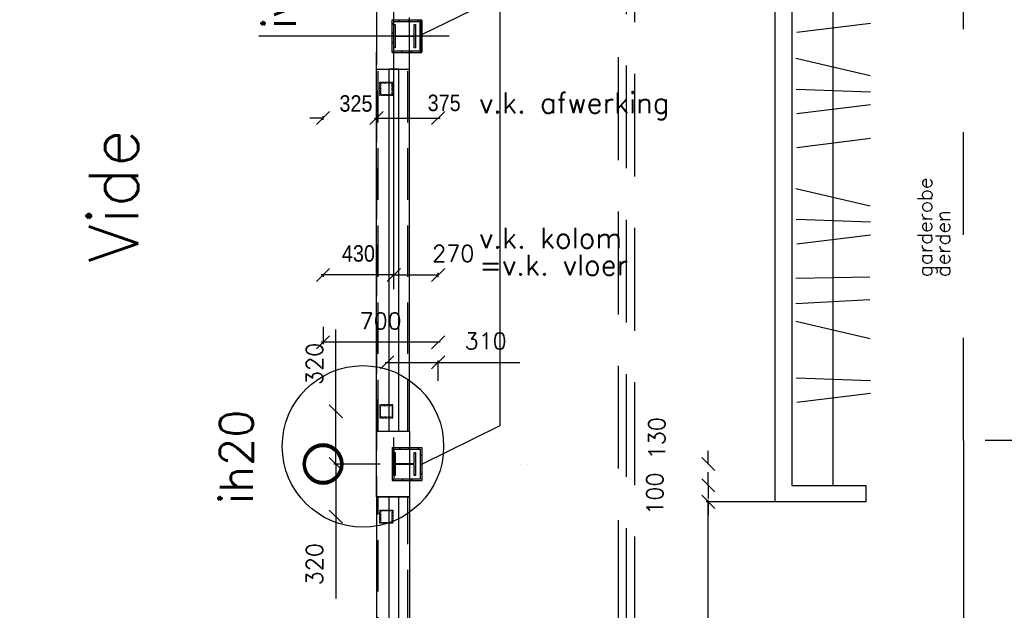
# Model space of a CAD drawing. Extents: x -84256 to 172857, y -58817 to 112048.
# Tile 42 of 90: x 34482 to 40470, y 41758 to 45347. Entities that reach past the tile are written whole.
import ezdxf
from ezdxf.enums import TextEntityAlignment as Align

# ---------------------------------------------------------------- set-up
doc = ezdxf.new("R2010")
doc.units = 0
doc.header["$LTSCALE"] = 50
doc.header["$MEASUREMENT"] = 0
doc.header["$PDMODE"] = 3
doc.header["$PDSIZE"] = 0.001
for name, pattern in [('DASHDOT', [25, 12.5, -6.25, 0, -6.25]), ('DASHED', [0.75, 0.5, -0.25]), ('HIDDEN', [9.375, 6.25, -3.125]), ('HIDDEN2', [0.1875, 0.125, -0.0625])]:
    doc.linetypes.add(name, pattern=pattern)
doc.layers.get('0').update_dxf_attribs({"linetype": 'CONTINUOUS'})
doc.layers.get('DEFPOINTS').update_dxf_attribs({"linetype": 'CONTINUOUS'})
for name, color, linetype in [('00', 7, 'CONTINUOUS'), ('_BESTAAND_ONGEWIJZIGD', 8, 'CONTINUOUS'), ('_BRANDCOMPART', 6, 'DASHDOT'), ('_DETAILNUMMERS', 4, 'CONTINUOUS'), ('_DETAILNUMMERSTEKST', 4, 'CONTINUOUS'), ('_INTERIEUR', 7, 'CONTINUOUS'), ('A--01A1_ACEER', 1, 'CONTINUOUS'), ('A--A28--_F-2--', 7, 'CONTINUOUS'), ('A--A42--_F-23-', 9, 'CONTINUOUS'), ('A--L08A1_HULPLIJNEN', 7, 'CONTINUOUS'), ('A--L13A1_VLOEREN', 1, 'CONTINUOUS'), ('A--L22A1_BINNENWAND', 1, 'CONTINUOUS'), ('A--L22A2_BINNENWAND', 2, 'CONTINUOUS'), ('A--L28--', 7, 'CONTINUOUS'), ('A--L28--_F-2--', 7, 'CONTINUOUS'), ('A--L35A1_PLAFONDS', 1, 'HIDDEN'), ('A--L42--', 7, 'CONTINUOUS'), ('A--L42--_F-23-', 7, 'CONTINUOUS'), ('A--M$1A-_F123-', 1, 'CONTINUOUS'), ('A--T$1A-_F123-_R', 4, 'CONTINUOUS'), ('A--T01A-25_TEKST', 2, 'CONTINUOUS'), ('TEKST_KOZIJNMERK', 10, 'CONTINUOUS'), ('X--LR---_CP', 7, 'CONTINUOUS')]:
    doc.layers.add(name, color=color, linetype=linetype)
doc.styles.add('ALFA-0_25', font='ROMANS')
doc.styles.add('B-01', font='SIMPLEX.SHX', dxfattribs={"width": 0.8, "height": 4.5})
doc.styles.add('HIEMSTRA', font='romans.shx')
doc.styles.get("Standard").update_dxf_attribs({"font": 'txt', "width": 0.9})
doc.linetypes.add('BATTING', pattern='A,0.0001,-0.1,[134,ltypeshp.shx,S=0.1,R=0,X=-0.1,Y=0],-0.2,[134,ltypeshp.shx,S=0.1,R=180,X=0.1,Y=0],-0.1', length=0.4001)
doc.dimstyles.new('BEILEN', dxfattribs={"dimscale": 40, "dimtxt": 2.5, "dimasz": 2, "dimexe": 0.3, "dimexo": 0.3, "dimgap": 2, "dimtad": 1, "dimdec": 0, "dimzin": 0, "dimdsep": 46, "dimtxsty": 'HIEMSTRA', "dimblk1": 'OBLIQUE', "dimblk2": 'OBLIQUE', "dimsah": 1, "dimcen": -0.09, "dimdle": 0.3, "dimse1": 1, "dimclrd": 2, "dimclre": 2, "dimclrt": 3, "dimadec": 0, "dimazin": 0, "dimtfac": 1, "dimtdec": 4, "dimtofl": 0, "dimtmove": 2, "dimatfit": 3, "dimldrblk": 'OBLIQUE', "dimfxl": 1, "dimtvp": 625, "dimtolj": 1, "dimtzin": 0, "dimarcsym": 0})
doc.dimstyles.get("Standard").update_dxf_attribs({"dimscale": 40, "dimtxt": 2.5, "dimasz": 2, "dimexe": 0.3, "dimexo": 0.3, "dimgap": 2, "dimtad": 0, "dimdec": 0, "dimzin": 0, "dimdsep": 46, "dimtxsty": 'HIEMSTRA', "dimblk1": 'OBLIQUE', "dimblk2": 'OBLIQUE', "dimsah": 1, "dimcen": -0.09, "dimdle": 0.3, "dimse1": 1, "dimclrd": 2, "dimclre": 2, "dimclrt": 3, "dimadec": 0, "dimazin": 0, "dimtfac": 1, "dimtdec": 4, "dimtix": 1, "dimtmove": 0, "dimatfit": 3, "dimldrblk": 'OBLIQUE', "dimfxl": 1, "dimtvp": 625, "dimtolj": 1, "dimtzin": 0, "dimarcsym": 0})
pattern_1 = [(45, (-36752.046, -42741.86), (-28.28427, 28.28427), [])]
pattern_2 = [(45, (-36752.046, -45151.86), (-28.28427, 28.28427), [])]

# ---------------------------------------------------------------- blocks, each defined once
blk = doc.blocks.new('Q020873-')
at = {"layer": 'A--A28--_F-2--', "color": 3, "linetype": 'Continuous'}
for points in [[(-40.7, 98.2), (-46.8, 112.9), (0, 106.2), (0, 122.2)], [(0, 106.2), (0, 122.2), (40.7, 98.2), (46.8, 112.9)], [(-98.2, 40.7), (-112.9, 46.8), (-75.1, 75.1), (-86.4, 86.4)], [(-75.1, 75.1), (-86.4, 86.4), (-40.7, 98.2), (-46.8, 112.9)], [(40.7, 98.2), (46.8, 112.9), (75.1, 75.1), (86.4, 86.4)], [(75.1, 75.1), (86.4, 86.4), (98.2, 40.7), (112.9, 46.8)], [(-106.2, 0), (-122.2, 0), (-98.2, 40.7), (-112.9, 46.8)], [(-98.2, -40.7), (-112.9, -46.8), (-106.2, 0), (-122.2, 0)], [(98.2, 40.7), (112.9, 46.8), (106.2, 0), (122.2, 0)], [(106.2, 0), (122.2, 0), (98.2, -40.7), (112.9, -46.8)], [(-75.1, -75.1), (-86.4, -86.4), (-98.2, -40.7), (-112.9, -46.8)], [(98.2, -40.7), (112.9, -46.8), (75.1, -75.1), (86.4, -86.4)], [(-40.7, -98.2), (-46.8, -112.9), (-75.1, -75.1), (-86.4, -86.4)], [(0, -106.2), (0, -122.2), (-40.7, -98.2), (-46.8, -112.9)], [(40.7, -98.2), (46.8, -112.9), (0, -106.2), (0, -122.2)], [(75.1, -75.1), (86.4, -86.4), (40.7, -98.2), (46.8, -112.9)]]:
    blk.add_solid(points, dxfattribs=at)
at = {"layer": 'A--L28--_F-2--', "color": 3, "linetype": 'Continuous'}
blk.add_lwpolyline([(0, 122.2, 1), (0, -122.2, 1), (0, 122.2), (0, 106.2, -1), (0, -106.2, -1), (0, 106.2)], format="xyb", close=True, dxfattribs=at)
at = {"layer": 'X--LR---_CP', "color": 4, "linetype": 'Continuous'}
blk.add_point((0, 0), dxfattribs=at)
blk = doc.blocks.new('_OBLIQUE')
at = {"color": 0, "linetype": 'ByBlock'}
blk.add_line((-0.5, -0.5), (0.5, 0.5), dxfattribs=at)
blk = doc.blocks.new('*D111')
at = {"layer": 'A--M$1A-_F123-', "color": 2, "linetype": 'Continuous', "lineweight": -2, "transparency": 16777216}
for p, q in [((39166.3, 42416.9), (38657.5, 42416.9)), ((38669.5, 40004.9), (38669.5, 42428.9))]:
    blk.add_line(p, q, dxfattribs=at)
at = {"layer": 'DEFPOINTS', "color": 0, "linetype": 'Continuous', "transparency": 16777216}
for p in [(38669.5, 42416.9), (39178.3, 42416.9), (38770.5, 40016.9)]:
    blk.add_point(p, dxfattribs=at)
at = {"layer": 'A--M$1A-_F123-', "color": 2, "linetype": 'Continuous', "lineweight": -2, "transparency": 16777216, "xscale": 80, "yscale": 80, "zscale": 80}
for p, rotation in [((38669.5, 42416.9), 90), ((38669.5, 40016.9), 270)]:
    blk.add_blockref('_OBLIQUE', p, dxfattribs=dict(at, rotation=rotation))
at = {"layer": 'A--M$1A-_F123-', "color": 3, "linetype": 'Continuous', "transparency": 16777216, "insert": (38539.5, 41216.9), "char_height": 100, "attachment_point": 5, "rotation": 90, "style": 'HIEMSTRA'}
blk.add_mtext('\\A1;2400', dxfattribs=at)
blk = doc.blocks.new('*D112')
at = {"layer": 'A--M$1A-_F123-', "color": 2, "linetype": 'Continuous', "lineweight": -2, "transparency": 16777216}
for p, q in [((38669.5, 42516.9), (38669.5, 42596.9)), ((38669.5, 42416.9), (38669.5, 42336.9))]:
    blk.add_line(p, q, dxfattribs=at)
at = {"layer": 'DEFPOINTS', "color": 0, "linetype": 'Continuous', "transparency": 16777216}
for p in [(38669.5, 42516.9), (38669.5, 42516.9), (38669.5, 42416.9)]:
    blk.add_point(p, dxfattribs=at)
at = {"layer": 'A--M$1A-_F123-', "color": 2, "linetype": 'Continuous', "lineweight": -2, "transparency": 16777216, "xscale": 80, "yscale": 80, "zscale": 80}
for p, rotation in [((38669.5, 42516.9), 270), ((38669.5, 42416.9), 90)]:
    blk.add_blockref('_OBLIQUE', p, dxfattribs=dict(at, rotation=rotation))
at = {"layer": 'A--M$1A-_F123-', "color": 3, "linetype": 'Continuous', "transparency": 16777216, "insert": (38344.5, 42466.9), "char_height": 100, "attachment_point": 5, "rotation": 90, "style": 'HIEMSTRA'}
blk.add_mtext('\\A1;100', dxfattribs=at)
blk = doc.blocks.new('*D113')
at = {"layer": 'A--M$1A-_F123-', "color": 2, "linetype": 'Continuous', "lineweight": -2, "transparency": 16777216}
for p, q in [((38669.5, 42646.9), (38669.5, 42726.9)), ((38669.5, 42516.9), (38669.5, 42436.9))]:
    blk.add_line(p, q, dxfattribs=at)
at = {"layer": 'DEFPOINTS', "color": 0, "linetype": 'Continuous', "transparency": 16777216}
for p in [(38669.5, 42646.9), (38669.5, 42646.9), (38669.5, 42516.9)]:
    blk.add_point(p, dxfattribs=at)
at = {"layer": 'A--M$1A-_F123-', "color": 2, "linetype": 'Continuous', "lineweight": -2, "transparency": 16777216, "xscale": 80, "yscale": 80, "zscale": 80}
for p, rotation in [((38669.5, 42646.9), 270), ((38669.5, 42516.9), 90)]:
    blk.add_blockref('_OBLIQUE', p, dxfattribs=dict(at, rotation=rotation))
at = {"layer": 'A--M$1A-_F123-', "color": 3, "linetype": 'Continuous', "transparency": 16777216, "insert": (38356.8, 42803.5), "char_height": 100, "attachment_point": 5, "rotation": 90, "style": 'HIEMSTRA'}
blk.add_mtext('\\A1;130', dxfattribs=at)
blk = doc.blocks.new('*D191')
at = {"color": 2, "linetype": 'ByBlock', "transparency": 16777216}
for p, q in [((36745, 43796), (37027, 43796)), ((37027, 43782.2), (37027, 43808))]:
    blk.add_line(p, q, dxfattribs=at)
at = {"layer": 'DEFPOINTS', "color": 0, "linetype": 'ByBlock', "transparency": 16777216}
for p in [(36757, 44333.4), (37027, 43796), (37027, 43770.2)]:
    blk.add_point(p, dxfattribs=at)
at = {"color": 2, "linetype": 'ByBlock', "transparency": 16777216, "xscale": 80, "yscale": 80, "zscale": 80, "rotation": 180}
blk.add_blockref('_OBLIQUE', (36757, 43796), dxfattribs=at)
at = {"color": 2, "linetype": 'ByBlock', "transparency": 16777216, "xscale": 80, "yscale": 80, "zscale": 80}
blk.add_blockref('_OBLIQUE', (37027, 43796), dxfattribs=at)
at = {"color": 3, "linetype": 'ByBlock', "transparency": 16777216, "insert": (37118.8, 43926), "char_height": 100, "attachment_point": 5, "style": 'HIEMSTRA'}
blk.add_mtext('\\A1;270', dxfattribs=at)
blk = doc.blocks.new('*D192')
at = {"color": 2, "linetype": 'ByBlock', "transparency": 16777216}
for p, q in [((36327, 43479.6), (36327, 43374.6)), ((37039, 43386.6), (36315, 43386.6))]:
    blk.add_line(p, q, dxfattribs=at)
at = {"layer": 'DEFPOINTS', "color": 0, "linetype": 'ByBlock', "transparency": 16777216}
for p in [(36327, 43491.6), (37027, 43491.6), (36327, 43386.6)]:
    blk.add_point(p, dxfattribs=at)
at = {"color": 2, "linetype": 'ByBlock', "transparency": 16777216, "xscale": 80, "yscale": 80, "zscale": 80, "rotation": 180}
blk.add_blockref('_OBLIQUE', (36327, 43386.6), dxfattribs=at)
at = {"color": 2, "linetype": 'ByBlock', "transparency": 16777216, "xscale": 80, "yscale": 80, "zscale": 80}
blk.add_blockref('_OBLIQUE', (37027, 43386.6), dxfattribs=at)
at = {"color": 3, "linetype": 'ByBlock', "transparency": 16777216, "insert": (36677, 43516.6), "char_height": 100, "attachment_point": 5, "style": 'HIEMSTRA'}
blk.add_mtext('\\A1;700', dxfattribs=at)
blk = doc.blocks.new('*D193')
at = {"layer": 'A--M$1A-_F123-', "color": 2, "lineweight": -2, "transparency": 16777216}
for p, q in [((36327, 44749.3), (36247, 44749.3)), ((36327, 44737.5), (36327, 44761.3)), ((36652, 44749.3), (36732, 44749.3))]:
    blk.add_line(p, q, dxfattribs=at)
at = {"layer": 'DEFPOINTS', "color": 0, "transparency": 16777216}
for p in [(36327, 44749.3), (36327, 44725.5), (36652, 44521.7)]:
    blk.add_point(p, dxfattribs=at)
at = {"layer": 'A--M$1A-_F123-', "color": 2, "lineweight": -2, "transparency": 16777216, "xscale": 80, "yscale": 80, "zscale": 80}
blk.add_blockref('_OBLIQUE', (36327, 44749.3), dxfattribs=at)
at = {"layer": 'A--M$1A-_F123-', "color": 2, "lineweight": -2, "transparency": 16777216, "xscale": 80, "yscale": 80, "zscale": 80, "rotation": 180}
blk.add_blockref('_OBLIQUE', (36652, 44749.3), dxfattribs=at)
at = {"layer": 'A--M$1A-_F123-', "color": 3, "transparency": 16777216, "insert": (36527, 44837.3), "char_height": 100, "attachment_point": 5}
blk.add_mtext('\\A1;325', dxfattribs=at)
blk = doc.blocks.new('*D194')
at = {"layer": 'A--M$1A-_F123-', "color": 2, "lineweight": -2, "transparency": 16777216}
blk.add_line((36640, 44749.3), (37039, 44749.3), dxfattribs=at)
at = {"layer": 'DEFPOINTS', "color": 0, "transparency": 16777216}
for p in [(36652, 44749.3), (37027, 44749.3), (37027, 44749.3)]:
    blk.add_point(p, dxfattribs=at)
at = {"layer": 'A--M$1A-_F123-', "color": 2, "lineweight": -2, "transparency": 16777216, "xscale": 80, "yscale": 80, "zscale": 80, "rotation": 180}
blk.add_blockref('_OBLIQUE', (36652, 44749.3), dxfattribs=at)
at = {"layer": 'A--M$1A-_F123-', "color": 2, "lineweight": -2, "transparency": 16777216, "xscale": 80, "yscale": 80, "zscale": 80}
blk.add_blockref('_OBLIQUE', (37027, 44749.3), dxfattribs=at)
at = {"layer": 'A--M$1A-_F123-', "color": 3, "transparency": 16777216, "insert": (37063.3, 44840.8), "char_height": 100, "attachment_point": 5}
blk.add_mtext('\\A1;375', dxfattribs=at)
blk = doc.blocks.new('*D195')
at = {"layer": 'A--M$1A-_F123-', "color": 2, "lineweight": -2, "transparency": 16777216}
for p, q in [((36769, 43796), (36315, 43796)), ((36327, 43792.9), (36327, 43784))]:
    blk.add_line(p, q, dxfattribs=at)
at = {"layer": 'DEFPOINTS', "color": 0, "transparency": 16777216}
for p in [(36327, 43804.9), (36327, 43796), (36757, 43804.9)]:
    blk.add_point(p, dxfattribs=at)
at = {"layer": 'A--M$1A-_F123-', "color": 2, "lineweight": -2, "transparency": 16777216, "xscale": 80, "yscale": 80, "zscale": 80, "rotation": 180}
blk.add_blockref('_OBLIQUE', (36327, 43796), dxfattribs=at)
at = {"layer": 'A--M$1A-_F123-', "color": 2, "lineweight": -2, "transparency": 16777216, "xscale": 80, "yscale": 80, "zscale": 80}
blk.add_blockref('_OBLIQUE', (36757, 43796), dxfattribs=at)
at = {"layer": 'A--M$1A-_F123-', "color": 3, "transparency": 16777216, "insert": (36542, 43926), "char_height": 100, "attachment_point": 5}
blk.add_mtext('\\A1;430', dxfattribs=at)
blk = doc.blocks.new('*U1070')
at = {"layer": 'A--A42--_F-23-', "linetype": 'Continuous'}
h = blk.add_hatch(dxfattribs=at)
h.set_pattern_fill('ALFALINE', color=256, scale=40, style=0)
h.set_pattern_definition(pattern_1)
h.paths.add_polyline_path([(0, 0), (-5, 5), (175, 5), (170, 0), (165, -5), (5, -5)])
at = {"layer": 'A--L42--_F-23-', "color": 2, "linetype": 'Continuous'}
for points in [[(-5, 5), (-5, 5), (175, 5), (175, 5)], [(5, -5), (5, -5), (165, -5), (165, -5)]]:
    blk.add_lwpolyline(points, dxfattribs=at)
blk = doc.blocks.new('*U1069')
at = {"layer": 'A--A42--_F-23-', "linetype": 'Continuous'}
h = blk.add_hatch(dxfattribs=at)
h.set_pattern_fill('ALFALINE', color=256, scale=40, style=0)
h.set_pattern_definition([(45, (-36922.046, -42741.86), (-28.28427, 28.28427), [])])
h.paths.add_polyline_path([(0, 0), (5, 5), (5, -195), (0, -190), (-5, -185), (-5, -5)])
at = {"layer": 'A--L42--_F-23-', "color": 2, "linetype": 'Continuous'}
for points in [[(5, 5), (5, 5), (5, -195), (5, -195)], [(-5, -5), (-5, -5), (-5, -185), (-5, -185)]]:
    blk.add_lwpolyline(points, dxfattribs=at)
blk = doc.blocks.new('*U1068')
at = {"layer": 'A--A42--_F-23-', "linetype": 'Continuous'}
h = blk.add_hatch(dxfattribs=at)
h.set_pattern_fill('ALFALINE', color=256, scale=40, style=0)
h.set_pattern_definition([(45, (-36922.046, -45341.86), (-28.28427, 28.28427), [])])
h.paths.add_polyline_path([(0, 0), (5, 0), (5, -190), (0, -190), (-5, -190), (-5, 0)])
at = {"layer": 'A--L42--_F-23-', "color": 2, "linetype": 'Continuous'}
for points in [[(0, 0), (-5, 0), (-5, -190), (0, -190)], [(0, 0), (5, 0), (5, -190), (0, -190)]]:
    blk.add_lwpolyline(points, dxfattribs=at)
blk = doc.blocks.new('*U1067')
at = {"layer": 'A--A42--_F-23-', "linetype": 'Continuous'}
h = blk.add_hatch(dxfattribs=at)
h.set_pattern_fill('ALFALINE', color=256, scale=40, style=0)
h.set_pattern_definition([(45, (-36752.046, -42551.86), (-28.28427, 28.28427), [])])
h.paths.add_polyline_path([(0, 0), (-5, -5), (175, -5), (170, 0), (165, 5), (5, 5)])
at = {"layer": 'A--L42--_F-23-', "color": 2, "linetype": 'Continuous'}
for points in [[(5, 5), (5, 5), (165, 5), (165, 5)], [(-5, -5), (-5, -5), (175, -5), (175, -5)]]:
    blk.add_lwpolyline(points, dxfattribs=at)
blk = doc.blocks.new('*U1066')
at = {"layer": 'A--A42--_F-23-', "linetype": 'Continuous'}
h = blk.add_hatch(dxfattribs=at)
h.set_pattern_fill('ALFALINE', color=256, scale=40, style=0)
h.set_pattern_definition([(45, (-36752.046, -45341.86), (-28.28427, 28.28427), [])])
h.paths.add_polyline_path([(0, 0), (-5, 5), (175, 5), (170, 0), (165, -5), (5, -5)])
at = {"layer": 'A--L42--_F-23-', "color": 2, "linetype": 'Continuous'}
for points in [[(-5, 5), (-5, 5), (175, 5), (175, 5)], [(5, -5), (5, -5), (165, -5), (165, -5)]]:
    blk.add_lwpolyline(points, dxfattribs=at)
blk = doc.blocks.new('*U1065')
at = {"layer": 'A--A42--_F-23-', "linetype": 'Continuous'}
h = blk.add_hatch(dxfattribs=at)
h.set_pattern_fill('ALFALINE', color=256, scale=40, style=0)
h.set_pattern_definition(pattern_2)
h.paths.add_polyline_path([(0, 0), (-5, -5), (175, -5), (170, 0), (165, 5), (5, 5)])
at = {"layer": 'A--L42--_F-23-', "color": 2, "linetype": 'Continuous'}
for points in [[(5, 5), (5, 5), (165, 5), (165, 5)], [(-5, -5), (-5, -5), (175, -5), (175, -5)]]:
    blk.add_lwpolyline(points, dxfattribs=at)
blk = doc.blocks.new('*U1064')
at = {"layer": 'A--A42--_F-23-', "linetype": 'Continuous'}
h = blk.add_hatch(dxfattribs=at)
h.set_pattern_fill('ALFALINE', color=256, scale=40, style=0)
h.set_pattern_definition(pattern_2)
h.paths.add_polyline_path([(0, 0), (-5, -5), (-5, 195), (0, 190), (5, 185), (5, 5)])
at = {"layer": 'A--L42--_F-23-', "color": 2, "linetype": 'Continuous'}
for points in [[(-5, -5), (-5, -5), (-5, 195), (-5, 195)], [(5, 5), (5, 5), (5, 185), (5, 185)]]:
    blk.add_lwpolyline(points, dxfattribs=at)
blk = doc.blocks.new('*U1063')
at = {"layer": 'A--A42--_F-23-', "linetype": 'Continuous'}
h = blk.add_hatch(dxfattribs=at)
h.set_pattern_fill('ALFALINE', color=256, scale=40, style=0)
h.set_pattern_definition([(45, (-36922.046, -45151.86), (-28.28427, 28.28427), [])])
h.paths.add_polyline_path([(0, 0), (5, -5), (5, 195), (0, 190), (-5, 185), (-5, 5)])
at = {"layer": 'A--L42--_F-23-', "color": 2, "linetype": 'Continuous'}
for points in [[(-5, 5), (-5, 5), (-5, 185), (-5, 185)], [(5, -5), (5, -5), (5, 195), (5, 195)]]:
    blk.add_lwpolyline(points, dxfattribs=at)
blk = doc.blocks.new('*U1062')
at = {"layer": 'A--A42--_F-23-', "linetype": 'Continuous'}
h = blk.add_hatch(dxfattribs=at)
h.set_pattern_fill('ALFALINE', color=256, scale=40, style=0)
h.set_pattern_definition(pattern_1)
h.paths.add_polyline_path([(0, 0), (-5, 5), (-5, -195), (0, -190), (5, -185), (5, -5)])
at = {"layer": 'A--L42--_F-23-', "color": 2, "linetype": 'Continuous'}
for points in [[(-5, 5), (-5, 5), (-5, -195), (-5, -195)], [(5, -5), (5, -5), (5, -185), (5, -185)]]:
    blk.add_lwpolyline(points, dxfattribs=at)
blk = doc.blocks.new('*D341')
at = {"layer": 'A--M$1A-_F123-', "color": 2, "linetype": 'Continuous', "lineweight": -2, "transparency": 16777216}
for p, q in [((23981.9, 29671.5), (23903.5, 29687.4)), ((23978.7, 29655.8), (23984.3, 29683.2)), ((24079.9, 29651.5), (23981.9, 29671.5)), ((24079.9, 29651.5), (24158.2, 29635.5))]:
    blk.add_line(p, q, dxfattribs=at)
at = {"layer": 'DEFPOINTS', "color": 0, "linetype": 'Continuous', "transparency": 16777216}
for p in [(23976.3, 29644), (23981.9, 29671.5), (24074.3, 29624)]:
    blk.add_point(p, dxfattribs=at)
at = {"layer": 'A--M$1A-_F123-', "color": 2, "linetype": 'Continuous', "lineweight": -2, "transparency": 16777216, "xscale": 80, "yscale": 80, "zscale": 80}
for p, rotation in [((23981.9, 29671.5), 348.4862903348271), ((24079.9, 29651.5), 168.4862903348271)]:
    blk.add_blockref('_OBLIQUE', p, dxfattribs=dict(at, rotation=rotation))
at = {"layer": 'A--M$1A-_F123-', "color": 3, "linetype": 'Continuous', "transparency": 16777216, "insert": (36506, 90903.8), "char_height": 100, "attachment_point": 5, "rotation": 348.48629, "style": 'HIEMSTRA'}
blk.add_mtext('\\A1;100', dxfattribs=at)
blk = doc.blocks.new('*D387')
at = {"layer": 'A--M$1A-_F123-', "color": 1, "linetype": 'Continuous', "lineweight": -2, "transparency": 16777216}
for p, q in [((36404.9, 42966.9), (36404.9, 43464.1)), ((36404.9, 42646.9), (36404.9, 42978.9)), ((36675.1, 42646.9), (36392.9, 42646.9))]:
    blk.add_line(p, q, dxfattribs=at)
at = {"layer": 'DEFPOINTS', "color": 0, "linetype": 'Continuous', "transparency": 16777216}
for p in [(36687.1, 42966.9), (36404.9, 42646.9), (36687.1, 42646.9)]:
    blk.add_point(p, dxfattribs=at)
at = {"layer": 'A--M$1A-_F123-', "color": 1, "linetype": 'Continuous', "lineweight": -2, "transparency": 16777216, "xscale": 80, "yscale": 80, "zscale": 80}
for p, rotation in [((36404.9, 42966.9), 90), ((36404.9, 42646.9), 270)]:
    blk.add_blockref('_OBLIQUE', p, dxfattribs=dict(at, rotation=rotation))
at = {"layer": 'A--M$1A-_F123-', "color": 2, "linetype": 'Continuous', "transparency": 16777216, "insert": (36274.9, 43255.5), "char_height": 100, "attachment_point": 5, "rotation": 90, "style": 'HIEMSTRA'}
blk.add_mtext('\\A1;320', dxfattribs=at)
blk = doc.blocks.new('*D388')
at = {"layer": 'A--M$1A-_F123-', "color": 1, "linetype": 'Continuous', "lineweight": -2, "transparency": 16777216}
for p, q in [((36597.2, 42646.9), (36392.9, 42646.9)), ((36404.9, 42646.9), (36404.9, 42314.8)), ((36404.9, 42326.8), (36404.9, 41829.7))]:
    blk.add_line(p, q, dxfattribs=at)
at = {"layer": 'DEFPOINTS', "color": 0, "linetype": 'Continuous', "transparency": 16777216}
for p in [(36404.9, 42646.9), (36609.2, 42646.9), (36609.2, 42326.8)]:
    blk.add_point(p, dxfattribs=at)
at = {"layer": 'A--M$1A-_F123-', "color": 1, "linetype": 'Continuous', "lineweight": -2, "transparency": 16777216, "xscale": 80, "yscale": 80, "zscale": 80}
for p, rotation in [((36404.9, 42646.9), 90), ((36404.9, 42326.8), 270)]:
    blk.add_blockref('_OBLIQUE', p, dxfattribs=dict(at, rotation=rotation))
at = {"layer": 'A--M$1A-_F123-', "color": 2, "linetype": 'Continuous', "transparency": 16777216, "insert": (36274.9, 42038.2), "char_height": 100, "attachment_point": 5, "rotation": 90, "style": 'HIEMSTRA'}
blk.add_mtext('\\A1;320', dxfattribs=at)
blk = doc.blocks.new('*D389')
at = {"layer": 'A--M$1A-_F123-', "color": 1, "linetype": 'Continuous', "lineweight": -2, "transparency": 16777216}
for p, q in [((36705, 43264.5), (37027, 43264.5)), ((37027, 43152.5), (37027, 43276.5)), ((37027, 43264.5), (37524.2, 43264.5))]:
    blk.add_line(p, q, dxfattribs=at)
at = {"layer": 'DEFPOINTS', "color": 0, "linetype": 'Continuous', "transparency": 16777216}
for p in [(37027, 43264.5), (36717, 43140.5), (37027, 43140.5)]:
    blk.add_point(p, dxfattribs=at)
at = {"layer": 'A--M$1A-_F123-', "color": 1, "linetype": 'Continuous', "lineweight": -2, "transparency": 16777216, "xscale": 80, "yscale": 80, "zscale": 80, "rotation": 180}
blk.add_blockref('_OBLIQUE', (36717, 43264.5), dxfattribs=at)
at = {"layer": 'A--M$1A-_F123-', "color": 1, "linetype": 'Continuous', "lineweight": -2, "transparency": 16777216, "xscale": 80, "yscale": 80, "zscale": 80}
blk.add_blockref('_OBLIQUE', (37027, 43264.5), dxfattribs=at)
at = {"layer": 'A--M$1A-_F123-', "color": 2, "linetype": 'Continuous', "transparency": 16777216, "insert": (37315.6, 43394.5), "char_height": 100, "attachment_point": 5, "style": 'HIEMSTRA'}
blk.add_mtext('\\A1;310', dxfattribs=at)
blk = doc.blocks.new('DETAILNR')
at = {"layer": '_DETAILNUMMERS'}
blk.add_circle((32.9, -23.2), 490.7, dxfattribs=at)
at = {"layer": 'X--LR---_CP'}
blk.add_point((0, 0), dxfattribs=at)
at = {"layer": '_DETAILNUMMERSTEKST', "style": 'ALFA-0_25'}
blk.add_attdef('DETAILNR', text='', height=200, rotation=90, dxfattribs=at).set_placement((-618.4, 223.8), align=Align.RIGHT)

msp = doc.modelspace()

# ---------------------------------------------------------------- linework, layer by layer
at = {"color": 4}
msp.add_line((37093.7, 45246.9), (35936, 45246.9), dxfattribs=at)
at = {"layer": '_BESTAAND_ONGEWIJZIGD', "linetype": 'Continuous'}
msp.add_lwpolyline([(39077.3, 47996.9), (39627.3, 47996.9), (39627.3, 47896.9), (39177.3, 47896.9), (39177.3, 42516.9), (39627.3, 42516.9), (39627.3, 42416.9), (39077.3, 42416.9), (39077.3, 47996.9), (39177.3, 47996.9)], dxfattribs=at)
at = {"layer": '_BRANDCOMPART'}
msp.add_lwpolyline([(47099.4, 30650.8), (47099.4, 35817.5), (46214, 35817.5), (46214, 37113.5), (49181.3, 37113.5), (49181.3, 39577.1), (48480, 39577.1), (48480, 42789.3), (40221.6, 42789.3), (40221.6, 49046.7), (39064.6, 49046.7), (39064.6, 56840.7), (39064.6, 56840.7), (40388.8, 56840.7), (40388.8, 59802), (40388.8, 59802), (37996.9, 59802), (37996.9, 64946.5), (36327, 64587.4), (36327, 72357.4), (34739.4, 72702.5)], dxfattribs=at)
at = {"layer": '_BRANDCOMPART', "color": 4, "linetype": 'BATTING', "ltscale": 10}
msp.add_lwpolyline([(40221.6, 42789.3), (40221.6, 40174.2), (38864.6, 40174.2), (38864.6, 32226.1)], dxfattribs=at)
at = {"layer": '_DETAILNUMMERS', "color": 6, "linetype": 'DASHED', "ltscale": 25}
for points in [[(4701.8, 22779.7), (5365, 26187.1), (22399.3, 22717.2), (25562.3, 38172), (33002, 38171.7), (33002, 39806.3), (38123.1, 39806.3), (38123.1, 56531.9), (39427, 56531.9)], [(4750.9, 22770.1), (5404.4, 26128), (22438.3, 22658.2), (25603.1, 38122), (33052, 38121.7), (33052, 39756.3), (38173.1, 39756.3), (38173.1, 39756.3), (38173.1, 56481.9), (39427, 56481.9)], [(4799.9, 22760.6), (5443.9, 26069), (22477.4, 22599.2), (25644, 38071.9), (33102, 38071.7), (33102, 39706.3), (38223.1, 39706.3), (38223.1, 56431.9), (39427, 56431.9)]]:
    msp.add_lwpolyline(points, dxfattribs=at)
at = {"layer": '_INTERIEUR'}
for p, q in [((39427.3, 47896.9), (39427.3, 42516.9)), ((39207.6, 45271.2), (39656.6, 45326.6)), ((39201.3, 45112.7), (39653.3, 45007)), ((39204.8, 44924.8), (39655.2, 44908.8)), ((39207.6, 44775.9), (39656.6, 44831.3)), ((39207.6, 44570.8), (39656.6, 44626.2)), ((39201.3, 44321.7), (39653.3, 44216)), ((39204.8, 44133.8), (39655.2, 44117.8)), ((39207.6, 43984.9), (39656.6, 44040.2)), ((39202.4, 43776.1), (39652.3, 43784.5)), ((39202.5, 43623.3), (39652.2, 43646.5)), ((39201.3, 43515.4), (39653.4, 43409.7)), ((39204.8, 43171.1), (39655.2, 43155.1)), ((39207.6, 43022.1), (39656.6, 43077.5))]:
    msp.add_line(p, q, dxfattribs=at)
at = {"layer": 'A--01A1_ACEER', "linetype": 'Continuous'}
msp.add_line((36757, 43710.1), (36757, 57573.5), dxfattribs=at)
at = {"layer": 'A--L08A1_HULPLIJNEN', "linetype": 'Continuous'}
msp.add_line((36757, 42617.8), (36757, 42809), dxfattribs=at)
at = {"layer": 'A--L13A1_VLOEREN', "linetype": 'Continuous'}
msp.add_lwpolyline([(36853, 42446.9), (36652, 42446.9), (36652, 42846.9), (36853, 42846.9)], close=True, dxfattribs=at)
at = {"layer": 'A--L22A1_BINNENWAND', "linetype": 'Continuous'}
for p, q in [((36652, 42846.9), (36652, 45146.9)), ((36853, 42846.9), (36853, 45146.9)), ((36652, 45046.9), (36853, 45046.9)), ((36652, 42846.9), (36853, 42846.9)), ((36652, 42446.9), (36853, 42446.9)), ((36652, 42446.9), (36853, 42446.9)), ((36652, 42446.9), (36652, 40107.3)), ((36853, 42446.9), (36853, 39806.3))]:
    msp.add_line(p, q, dxfattribs=at)
at = {"layer": 'A--L22A1_BINNENWAND', "linetype": 'HIDDEN'}
for p, q in [((36662, 42846.9), (36662, 45046.9)), ((36843, 42846.9), (36843, 45046.9)), ((36662, 39997.3), (36662, 42446.9)), ((36843, 39816.3), (36843, 42446.9))]:
    msp.add_line(p, q, dxfattribs=at)
at = {"layer": 'A--L22A2_BINNENWAND', "linetype": 'Continuous'}
for points in [[(36727, 42846.9), (36787, 42846.9), (36787, 45046.9), (36727, 45046.9), (36727, 42846.9)], [(36727, 39872.3), (36787, 39872.3), (36787, 42446.9), (36727, 42446.9), (36727, 39932.3)]]:
    msp.add_lwpolyline(points, dxfattribs=at)
at = {"layer": 'A--L28--', "linetype": 'Continuous'}
for points in [[(36757, 45316.9), (36765.5, 45316.9), (36765.5, 45249.6), (36881.5, 45249.6), (36881.5, 45316.9), (36890, 45316.9), (36890, 45176.9), (36881.5, 45176.9), (36881.5, 45244.1), (36765.5, 45244.1), (36765.5, 45176.9), (36757, 45176.9)], [(36757, 42716.9), (36765.5, 42716.9), (36765.5, 42649.6), (36881.5, 42649.6), (36881.5, 42716.9), (36890, 42716.9), (36890, 42576.9), (36881.5, 42576.9), (36881.5, 42644.1), (36765.5, 42644.1), (36765.5, 42576.9), (36757, 42576.9)], [(36757, 42716.9), (36765.5, 42716.9), (36765.5, 42649.6), (36881.5, 42649.6), (36881.5, 42716.9), (36890, 42716.9), (36890, 42576.9), (36881.5, 42576.9), (36881.5, 42644.1), (36765.5, 42644.1), (36765.5, 42576.9), (36757, 42576.9)]]:
    msp.add_lwpolyline(points, close=True, dxfattribs=at)
at = {"layer": 'A--L28--_F-2--', "color": 1, "linetype": 'HIDDEN2'}
for points in [[(36672, 44966.8), (36677, 44961.8), (36677, 44891.8), (36747, 44891.8), (36747, 44961.8), (36677, 44961.8), (36672, 44966.8), (36752, 44966.8), (36752, 44886.8), (36672, 44886.8)], [(36672, 42926.9), (36677, 42931.9), (36677, 43001.9), (36747, 43001.9), (36747, 42931.9), (36677, 42931.9), (36672, 42926.9), (36752, 42926.9), (36752, 43006.9), (36672, 43006.9)], [(36672, 42366.8), (36677, 42361.8), (36677, 42291.8), (36747, 42291.8), (36747, 42361.8), (36677, 42361.8), (36672, 42366.8), (36752, 42366.8), (36752, 42286.8), (36672, 42286.8)]]:
    msp.add_lwpolyline(points, close=True, dxfattribs=at)
at = {"layer": 'A--L35A1_PLAFONDS'}
msp.add_lwpolyline([(38595.5, 60294.9, 0.337595), (36652, 57571.9), (36652, 40007.3), (33239.3, 40007.3, 0.15921), (31934.6, 50790), (32127.5, 50361.2), (35041.9, 64668.2), (38595.7, 65431.1)], format="xyb", dxfattribs=at)
msp.add_lwpolyline([(36853, 45446.9), (36652, 45446.9), (36652, 45046.9), (36853, 45046.9)], close=True, dxfattribs=at)
at = {"layer": 'TEKST_KOZIJNMERK'}
for p, q in [((37403.2, 42880.4), (37403.2, 55807.9)), ((36927, 45256.3), (37403.2, 45489.8)), ((36927, 42646.9), (37403.2, 42880.4))]:
    msp.add_line(p, q, dxfattribs=at)
at = {"layer": 'X--LR---_CP', "color": 4, "linetype": 'Continuous'}
for p in [(37527.6, 42646.9), (37567.6, 42646.9), (37607.6, 42646.9)]:
    msp.add_point(p, dxfattribs=at)

# ---------------------------------------------------------------- block references
at = {"layer": '00'}
ref = msp.add_blockref('DETAILNR', (36546.3, 42721.4), dxfattribs=dict(at, rotation=90))
ref.add_attrib('DETAILNR', 'ih20', dxfattribs={"layer": '_DETAILNUMMERSTEKST', "height": 200, "rotation": 90, "style": 'ALFA-0_25'}).set_placement((35899.9, 42977.6), align=Align.RIGHT)
at = {"layer": 'A--L28--'}
msp.add_blockref('Q020873-', (36327, 42646.9), dxfattribs=at)
at = {"layer": 'A--L42--', "linetype": 'Continuous'}
for name, p in [('*U1066', (36752, 45341.9)), ('*U1064', (36752, 45151.9)), ('*U1063', (36922, 45151.9)), ('*U1068', (36922, 45341.9)), ('*U1065', (36752, 45151.9)), ('*U1070', (36752, 42741.9)), ('*U1062', (36752, 42741.9)), ('*U1069', (36922, 42741.9)), ('*U1067', (36752, 42551.9))]:
    msp.add_blockref(name, p, dxfattribs=at)

# ---------------------------------------------------------------- texts
at = {"layer": '00', "color": 4, "style": 'ALFA-0_25'}
msp.add_text('iv53', height=200, rotation=90.05255, dxfattribs=at).set_placement((36162, 45290.1))
at = {"layer": 'A--T$1A-_F123-_R', "style": 'ALFA-0_25'}
msp.add_text('Vide', height=300, rotation=90, dxfattribs=at).set_placement((35201.8, 43871.2))
at = {"layer": 'A--T01A-25_TEKST', "style": 'HIEMSTRA'}
for s, p in [('v.k. afwerking', (37276.2, 44779.6)), ('v.k. kolom', (37276.2, 43957.8)), ('=v.k. vloer', (37276.2, 43793.6))]:
    msp.add_text(s, height=125, dxfattribs=at).set_placement(p)
at = {"layer": 'TEKST_KOZIJNMERK', "style": 'B-01'}
for s, p in [('garderobe ', (40031.4, 43782.3)), ('derden', (40140.6, 43782.3))]:
    msp.add_text(s, height=90, rotation=90, dxfattribs=at).set_placement(p)

# ---------------------------------------------------------------- dimensions: what is measured, and where the dimension line sits
at = {"layer": 'A--M$1A-_F123-', "linetype": 'Continuous'}
dim = msp.add_aligned_dim(p1=(24074.3, 29624), p2=(23976.3, 29644), distance=-28, dimstyle='Standard', dxfattribs=at)
dim.commit()
dim.dimension.update_dxf_attribs({"geometry": '*D341', "text_midpoint": (36506, 90903.8)})
at = {"layer": 'A--M$1A-_F123-'}
for base, p1, p2, picture, middle in [((36327, 44749.3), (36652, 44521.7), (36327, 44725.5), '*D193', (36527, 44837.3)), ((37027, 44749.3), (36652, 44749.3), (37027, 44749.3), '*D194', (37063.3, 44840.8))]:
    dim = msp.add_linear_dim(base=base, p1=p1, p2=p2, dimstyle='BEILEN', override={"dimtxsty": 'Standard', "dimcen": -0.09, "dimtdec": 4}, dxfattribs=at)
    dim.commit()
    dim.dimension.update_dxf_attribs({"geometry": picture, "text_midpoint": middle, "dimtype": 160})
dim = msp.add_linear_dim(base=(37027, 43796), p1=(36757, 44333.4), p2=(37027, 43770.2), dimstyle='BEILEN', dxfattribs=at)
dim.commit()
dim.dimension.update_dxf_attribs({"geometry": '*D191', "text_midpoint": (37118.8, 43926), "dimtype": 160})
dim = msp.add_linear_dim(base=(36327, 43796), p1=(36757, 43804.9), p2=(36327, 43804.9), dimstyle='BEILEN', override={"dimtxsty": 'Standard', "dimcen": -0.09, "dimtdec": 4}, dxfattribs=at)
dim.commit()
dim.dimension.update_dxf_attribs({"geometry": '*D195', "text_midpoint": (36542, 43926)})
dim = msp.add_linear_dim(base=(36327, 43386.6), p1=(37027, 43491.6), p2=(36327, 43491.6), dimstyle='BEILEN', dxfattribs=at)
dim.commit()
dim.dimension.update_dxf_attribs({"geometry": '*D192', "text_midpoint": (36677, 43516.6)})
at = {"layer": 'A--M$1A-_F123-', "linetype": 'Continuous'}
for base, p1, p2, dimstyle, override, picture, middle in [((36404.9, 42646.9), (36687.1, 42966.9), (36687.1, 42646.9), 'Standard', {"dimtad": 1, "dimclrd": 1, "dimclre": 1, "dimclrt": 2}, '*D387', (36404.9, 43255.5)), ((38669.5, 42646.9), (38669.5, 42516.9), (38669.5, 42646.9), 'BEILEN', {"dimtxsty": 'HIEMSTRA'}, '*D113', (38356.8, 42803.5)), ((36404.9, 42646.9), (36609.2, 42326.8), (36609.2, 42646.9), 'Standard', {"dimtad": 1, "dimclrd": 1, "dimclre": 1, "dimclrt": 2}, '*D388', (36404.9, 42038.2)), ((38669.5, 42516.9), (38669.5, 42416.9), (38669.5, 42516.9), 'BEILEN', {"dimtxsty": 'HIEMSTRA'}, '*D112', (38344.5, 42466.9))]:
    dim = msp.add_linear_dim(base=base, p1=p1, p2=p2, angle=90, dimstyle=dimstyle, override=override, dxfattribs=at)
    dim.commit()
    dim.dimension.update_dxf_attribs({"geometry": picture, "text_midpoint": middle, "dimtype": 160})
dim = msp.add_linear_dim(base=(37027, 43264.5), p1=(36717, 43140.5), p2=(37027, 43140.5), dimstyle='Standard', override={"dimtad": 1, "dimclrd": 1, "dimclre": 1, "dimclrt": 2}, dxfattribs=at)
dim.commit()
dim.dimension.update_dxf_attribs({"geometry": '*D389', "text_midpoint": (37315.6, 43264.5), "dimtype": 160})
dim = msp.add_linear_dim(base=(38669.5, 42416.9), p1=(38770.5, 40016.9), p2=(39178.3, 42416.9), angle=90, dimstyle='BEILEN', override={"dimtxsty": 'HIEMSTRA'}, dxfattribs=at)
dim.commit()
dim.dimension.update_dxf_attribs({"geometry": '*D111', "text_midpoint": (38539.5, 41216.9)})

doc.saveas('drawing.dxf')
